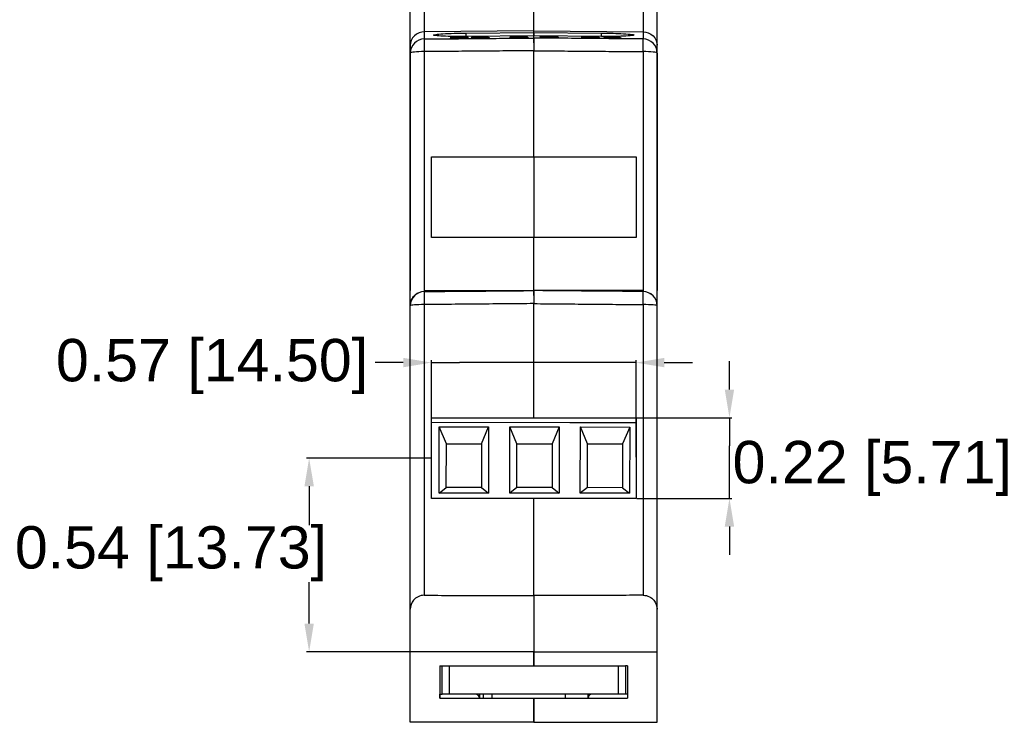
# Model space of a CAD drawing. Header units: millimetres. Extents: x 37 to 294, y 62 to 203.
# Tile 1 of 16: x 37 to 107, y 97 to 147. Entities that reach past the tile are written whole.
import ezdxf

# ---------------------------------------------------------------- set-up
doc = ezdxf.new("R2010")
doc.units = ezdxf.units.MM
doc.header["$MEASUREMENT"] = 0
doc.layers.get('0').update_dxf_attribs({"linetype": 'CONTINUOUS'})
doc.layers.get('Defpoints').update_dxf_attribs({"linetype": 'CONTINUOUS'})
doc.layers.add('View', color=7, linetype='CONTINUOUS')
doc.styles.get("Standard").update_dxf_attribs({"font": 'arial.ttf'})
doc.dimstyles.get("Standard").update_dxf_attribs({"dimscale": 0, "dimtxt": 2.5, "dimasz": 2.5, "dimexe": 1.25, "dimexo": 0.625, "dimtad": 1, "dimdsep": 46, "dimtxsty": 'STANDARD', "dimcen": 2.5, "dimadec": 0, "dimazin": 0, "dimtfac": 1, "dimtmove": 0, "dimatfit": 3, "dimfxl": 1, "dimarcsym": 0})

# ---------------------------------------------------------------- blocks, each defined once
blk = doc.blocks.new('*D13')
at = {"color": 0, "linetype": 'ByBlock', "lineweight": -2}
for p, q in [((66.028, 116.09), (57.239, 116.09)), ((57.419, 114.09), (57.419, 111.323)), ((57.419, 104.362), (57.419, 107.3)), ((64.53, 102.362), (57.239, 102.362))]:
    blk.add_line(p, q, dxfattribs=at)
at = {"color": 0}
for points in [[(57.753, 114.09), (57.086, 114.09), (57.419, 116.09)], [(57.086, 104.362), (57.753, 104.362), (57.419, 102.362)]]:
    blk.add_solid(points, dxfattribs=at)
at = {"layer": 'Defpoints', "color": 0}
for p in [(66.091, 116.09), (57.419, 102.362), (64.593, 102.362)]:
    blk.add_point(p, dxfattribs=at)
at = {"color": 0, "linetype": 'ByBlock', "insert": (47.62, 109.311), "char_height": 3, "attachment_point": 5}
blk.add_mtext('\\A1;0.54 [13.73]', dxfattribs=at)
blk = doc.blocks.new('*D14')
at = {"color": 0, "linetype": 'ByBlock', "lineweight": -2}
for p, q in [((66.091, 116.152), (66.091, 123.038)), ((80.595, 116.152), (80.595, 123.038)), ((64.091, 122.858), (62.091, 122.858)), ((66.091, 122.858), (68.091, 122.858)), ((78.595, 122.858), (68.091, 122.858)), ((80.595, 122.858), (78.595, 122.858)), ((82.595, 122.858), (84.595, 122.858))]:
    blk.add_line(p, q, dxfattribs=at)
at = {"color": 0, "linetype": 'ByBlock'}
for points in [[(64.091, 123.191), (64.091, 122.525), (66.091, 122.858)], [(82.595, 123.191), (82.595, 122.525), (80.595, 122.858)]]:
    blk.add_solid(points, dxfattribs=at)
at = {"layer": 'Defpoints', "color": 0, "linetype": 'ByBlock'}
for p in [(66.091, 122.858), (66.091, 116.09), (80.595, 116.09)]:
    blk.add_point(p, dxfattribs=at)
at = {"color": 0, "linetype": 'ByBlock', "insert": (50.532, 122.579), "char_height": 3, "attachment_point": 5}
blk.add_mtext('\\A1;0.57 [14.50]', dxfattribs=at)
blk = doc.blocks.new('*D15')
at = {"color": 0, "linetype": 'ByBlock', "lineweight": -2}
for p, q in [((87.221, 120.947), (87.221, 122.947)), ((80.657, 118.947), (87.401, 118.947)), ((87.221, 118.947), (87.221, 116.947)), ((87.221, 115.232), (87.221, 116.947)), ((87.221, 113.232), (87.221, 115.232)), ((80.657, 113.232), (87.401, 113.232)), ((87.221, 111.232), (87.221, 109.232))]:
    blk.add_line(p, q, dxfattribs=at)
at = {"color": 0, "linetype": 'ByBlock'}
for points in [[(86.888, 120.947), (87.554, 120.947), (87.221, 118.947)], [(86.888, 111.232), (87.554, 111.232), (87.221, 113.232)]]:
    blk.add_solid(points, dxfattribs=at)
at = {"layer": 'Defpoints', "color": 0, "linetype": 'ByBlock'}
for p in [(80.595, 118.947), (87.221, 118.947), (80.595, 113.232)]:
    blk.add_point(p, dxfattribs=at)
at = {"color": 0, "linetype": 'ByBlock', "insert": (97.346, 115.352), "char_height": 3, "attachment_point": 5}
blk.add_mtext('\\A1;0.22 [5.71]', dxfattribs=at)

msp = doc.modelspace()

# ---------------------------------------------------------------- linework, layer by layer
at = {"layer": 'View'}
for p, q in [((64.593, 145.348), (64.593, 157.361)), ((65.584, 157.361), (65.584, 146.297)), ((81.102, 157.361), (81.102, 146.297)), ((82.093, 145.348), (82.093, 157.361)), ((73.343, 146.361), (73.343, 147.961)), ((73.343, 146.361), (73.343, 147.961)), ((73.343, 146.361), (65.584, 146.297)), ((65.584, 146.297), (65.584, 145.796)), ((68.086, 145.931), (68.086, 145.943)), ((68.445, 145.889), (68.445, 145.917)), ((68.543, 146.215), (73.343, 146.257)), ((68.543, 145.973), (68.543, 146.215)), ((73.343, 146.015), (68.543, 145.973)), ((68.934, 145.895), (69.139, 145.951)), ((69.139, 145.951), (70.087, 145.959)), ((69.139, 145.896), (69.139, 145.951)), ((69.348, 145.939), (69.247, 145.911)), ((70.088, 145.946), (69.348, 145.939)), ((69.603, 145.909), (69.603, 145.921)), ((70.087, 145.959), (70.088, 145.946)), ((70.088, 145.946), (70.087, 145.959)), ((71.913, 145.945), (71.657, 145.945)), ((72.297, 145.968), (72.297, 145.98)), ((72.657, 145.925), (72.656, 145.954)), ((73.343, 146.361), (81.102, 146.297)), ((73.343, 146.257), (73.343, 146.361)), ((73.343, 146.257), (73.343, 146.361)), ((73.343, 146.257), (78.143, 146.215)), ((73.343, 146.015), (73.343, 146.257)), ((73.343, 146.257), (73.343, 146.015)), ((78.143, 145.973), (73.343, 146.015)), ((73.343, 145.861), (73.343, 146.015)), ((73.343, 145.861), (73.343, 146.015)), ((73.988, 145.888), (73.989, 145.971)), ((74.027, 145.913), (74.027, 145.933)), ((74.501, 145.967), (74.501, 145.979)), ((74.513, 145.93), (74.513, 145.942)), ((75.078, 145.947), (74.822, 145.948)), ((76.995, 145.926), (76.739, 145.93)), ((77.38, 145.941), (77.38, 145.954)), ((77.738, 145.893), (77.739, 145.921)), ((78.143, 145.973), (78.143, 146.215)), ((78.591, 145.897), (78.591, 145.916)), ((78.896, 145.928), (78.896, 145.94)), ((81.102, 146.297), (81.102, 145.796)), ((64.593, 144.798), (64.593, 145.348)), ((64.593, 145.348), (64.593, 144.798)), ((68.728, 145.844), (67.42, 145.832)), ((67.702, 145.909), (67.445, 145.908)), ((67.447, 145.833), (67.447, 145.842)), ((67.749, 145.849), (68.728, 145.857)), ((67.749, 145.835), (67.749, 145.849)), ((67.908, 145.859), (67.908, 145.876)), ((68.728, 145.857), (68.728, 145.844)), ((68.728, 145.844), (68.728, 145.857)), ((68.909, 145.874), (69.165, 145.877)), ((69.191, 145.896), (68.934, 145.895)), ((69.165, 145.852), (69.165, 145.877)), ((69.247, 145.9), (69.247, 145.911)), ((69.532, 145.85), (69.532, 145.862)), ((69.934, 145.86), (69.934, 145.889)), ((72.939, 145.881), (71.632, 145.869)), ((71.658, 145.869), (71.658, 145.879)), ((71.961, 145.885), (72.939, 145.894)), ((71.961, 145.872), (71.961, 145.885)), ((72.119, 145.896), (72.119, 145.913)), ((72.939, 145.894), (72.939, 145.881)), ((72.939, 145.881), (72.939, 145.894)), ((73.343, 145.512), (73.343, 145.861)), ((73.343, 145.861), (73.343, 145.512)), ((74.026, 145.885), (74.027, 145.913)), ((74.451, 145.873), (74.451, 145.885)), ((74.847, 145.876), (74.847, 145.905)), ((78.02, 145.843), (76.712, 145.855)), ((76.739, 145.854), (76.739, 145.864)), ((77.042, 145.865), (78.02, 145.857)), ((77.042, 145.852), (77.042, 145.865)), ((77.201, 145.873), (77.201, 145.89)), ((78.02, 145.857), (78.02, 145.843)), ((78.02, 145.843), (78.02, 145.857)), ((78.514, 145.843), (78.514, 145.87)), ((78.637, 145.884), (78.638, 145.895)), ((78.9, 145.834), (78.9, 145.846)), ((78.901, 145.887), (78.901, 145.899)), ((79.166, 145.879), (79.166, 145.891)), ((79.206, 145.891), (79.207, 145.91)), ((79.283, 145.837), (79.283, 145.863)), ((82.093, 144.798), (82.093, 145.348)), ((82.093, 144.798), (82.093, 144.798)), ((65.584, 127.961), (73.343, 127.961)), ((68.191, 127.917), (68.356, 127.918)), ((68.675, 127.921), (68.932, 127.923)), ((72.415, 127.953), (72.58, 127.955)), ((73.343, 127.612), (73.343, 127.961)), ((73.343, 127.961), (73.343, 127.612)), ((81.102, 127.961), (73.343, 127.961)), ((75.899, 118.594), (66.091, 118.603)), ((75.899, 118.594), (66.091, 118.603)), ((75.899, 118.594), (66.091, 118.603)), ((75.899, 118.594), (66.091, 118.603)), ((75.899, 118.594), (66.091, 118.603)), ((66.644, 113.603), (66.648, 118.303)), ((66.644, 113.603), (66.648, 118.303)), ((66.644, 113.603), (66.648, 118.303)), ((66.644, 113.603), (66.648, 118.303)), ((66.644, 113.603), (66.648, 118.303)), ((66.648, 118.303), (70.148, 118.299)), ((67.147, 117.102), (66.648, 118.303)), ((66.648, 118.303), (70.148, 118.299)), ((67.147, 117.102), (66.648, 118.303)), ((66.648, 118.303), (70.148, 118.299)), ((67.147, 117.102), (66.648, 118.303)), ((66.648, 118.303), (70.148, 118.299)), ((67.147, 117.102), (66.648, 118.303)), ((66.648, 118.303), (70.148, 118.299)), ((67.147, 117.102), (66.648, 118.303)), ((69.647, 117.1), (70.148, 118.299)), ((69.647, 117.1), (70.148, 118.299)), ((69.647, 117.1), (70.148, 118.299)), ((69.647, 117.1), (70.148, 118.299)), ((69.647, 117.1), (70.148, 118.299)), ((70.148, 118.299), (70.144, 113.599)), ((70.148, 118.299), (70.144, 113.599)), ((70.148, 118.299), (70.144, 113.599)), ((70.148, 118.299), (70.144, 113.599)), ((70.148, 118.299), (70.144, 113.599)), ((71.644, 113.598), (71.648, 118.298)), ((71.644, 113.598), (71.648, 118.298)), ((71.644, 113.598), (71.648, 118.298)), ((71.644, 113.598), (71.648, 118.298)), ((71.644, 113.598), (71.648, 118.298)), ((71.648, 118.298), (75.148, 118.295)), ((72.147, 117.098), (71.648, 118.298)), ((71.648, 118.298), (75.148, 118.295)), ((71.648, 118.298), (75.148, 118.295)), ((72.147, 117.098), (71.648, 118.298)), ((72.147, 117.098), (71.648, 118.298)), ((71.648, 118.298), (75.148, 118.295)), ((71.648, 118.298), (75.148, 118.295)), ((72.147, 117.098), (71.648, 118.298)), ((72.147, 117.098), (71.648, 118.298)), ((75.148, 118.295), (74.647, 117.096)), ((75.148, 118.295), (74.647, 117.096)), ((75.148, 118.295), (74.647, 117.096)), ((75.148, 118.295), (74.647, 117.096)), ((75.148, 118.295), (74.647, 117.096)), ((75.148, 118.295), (75.144, 113.595)), ((75.148, 118.295), (75.144, 113.595)), ((75.148, 118.295), (75.144, 113.595)), ((75.148, 118.295), (75.144, 113.595)), ((75.148, 118.295), (75.144, 113.595)), ((80.595, 118.59), (75.899, 118.594)), ((80.595, 118.59), (75.899, 118.594)), ((80.595, 118.59), (75.899, 118.594)), ((80.595, 118.59), (75.899, 118.594)), ((80.595, 118.59), (75.899, 118.594)), ((76.644, 113.594), (76.648, 118.294)), ((76.644, 113.594), (76.648, 118.294)), ((76.644, 113.594), (76.648, 118.294)), ((76.644, 113.594), (76.648, 118.294)), ((76.644, 113.594), (76.648, 118.294)), ((76.648, 118.294), (80.148, 118.291)), ((77.147, 117.093), (76.648, 118.294)), ((76.648, 118.294), (80.148, 118.291)), ((77.147, 117.093), (76.648, 118.294)), ((76.648, 118.294), (80.148, 118.291)), ((77.147, 117.093), (76.648, 118.294)), ((76.648, 118.294), (80.148, 118.291)), ((77.147, 117.093), (76.648, 118.294)), ((76.648, 118.294), (80.148, 118.291)), ((77.147, 117.093), (76.648, 118.294)), ((80.148, 118.291), (79.647, 117.091)), ((80.148, 118.291), (79.647, 117.091)), ((80.148, 118.291), (79.647, 117.091)), ((80.148, 118.291), (79.647, 117.091)), ((80.148, 118.291), (79.647, 117.091)), ((80.148, 118.291), (80.144, 113.591)), ((80.148, 118.291), (80.144, 113.591)), ((80.148, 118.291), (80.144, 113.591)), ((80.148, 118.291), (80.144, 113.591)), ((80.148, 118.291), (80.144, 113.591)), ((67.145, 114.002), (67.147, 117.102)), ((67.145, 114.002), (67.147, 117.102)), ((67.145, 114.002), (67.147, 117.102)), ((67.145, 114.002), (67.147, 117.102)), ((67.145, 114.002), (67.147, 117.102)), ((67.147, 117.102), (69.647, 117.1)), ((67.147, 117.102), (69.647, 117.1)), ((67.147, 117.102), (69.647, 117.1)), ((67.147, 117.102), (69.647, 117.1)), ((67.147, 117.102), (69.647, 117.1)), ((69.647, 117.1), (69.645, 114)), ((69.647, 117.1), (69.645, 114)), ((69.647, 117.1), (69.645, 114)), ((69.647, 117.1), (69.645, 114)), ((69.647, 117.1), (69.645, 114)), ((72.145, 113.998), (72.147, 117.098)), ((72.145, 113.998), (72.147, 117.098)), ((72.145, 113.998), (72.147, 117.098)), ((72.145, 113.998), (72.147, 117.098)), ((72.145, 113.998), (72.147, 117.098)), ((72.147, 117.098), (74.647, 117.096)), ((72.147, 117.098), (74.647, 117.096)), ((72.147, 117.098), (74.647, 117.096)), ((72.147, 117.098), (74.647, 117.096)), ((72.147, 117.098), (74.647, 117.096)), ((74.647, 117.096), (74.645, 113.996)), ((74.647, 117.096), (74.645, 113.996)), ((74.647, 117.096), (74.645, 113.996)), ((74.647, 117.096), (74.645, 113.996)), ((74.647, 117.096), (74.645, 113.996)), ((77.145, 113.993), (77.147, 117.093)), ((77.145, 113.993), (77.147, 117.093)), ((77.145, 113.993), (77.147, 117.093)), ((77.145, 113.993), (77.147, 117.093)), ((77.145, 113.993), (77.147, 117.093)), ((77.147, 117.093), (79.647, 117.091)), ((77.147, 117.093), (79.647, 117.091)), ((77.147, 117.093), (79.647, 117.091)), ((77.147, 117.093), (79.647, 117.091)), ((77.147, 117.093), (79.647, 117.091)), ((79.647, 117.091), (79.645, 113.991)), ((79.647, 117.091), (79.645, 113.991)), ((79.647, 117.091), (79.645, 113.991)), ((79.647, 117.091), (79.645, 113.991)), ((79.647, 117.091), (79.645, 113.991)), ((66.644, 113.603), (67.145, 114.002)), ((66.644, 113.603), (67.145, 114.002)), ((66.644, 113.603), (67.145, 114.002)), ((66.644, 113.603), (67.145, 114.002)), ((66.644, 113.603), (67.145, 114.002)), ((69.645, 114), (67.145, 114.002)), ((69.645, 114), (67.145, 114.002)), ((69.645, 114), (67.145, 114.002)), ((69.645, 114), (67.145, 114.002)), ((69.645, 114), (67.145, 114.002)), ((69.645, 114), (70.144, 113.599)), ((69.645, 114), (70.144, 113.599)), ((69.645, 114), (70.144, 113.599)), ((69.645, 114), (70.144, 113.599)), ((69.645, 114), (70.144, 113.599)), ((72.145, 113.998), (71.644, 113.598)), ((72.145, 113.998), (71.644, 113.598)), ((72.145, 113.998), (71.644, 113.598)), ((72.145, 113.998), (71.644, 113.598)), ((72.145, 113.998), (71.644, 113.598)), ((74.645, 113.996), (72.145, 113.998)), ((74.645, 113.996), (72.145, 113.998)), ((74.645, 113.996), (72.145, 113.998)), ((74.645, 113.996), (72.145, 113.998)), ((74.645, 113.996), (72.145, 113.998)), ((74.645, 113.996), (75.144, 113.595)), ((74.645, 113.996), (75.144, 113.595)), ((74.645, 113.996), (75.144, 113.595)), ((74.645, 113.996), (75.144, 113.595)), ((74.645, 113.996), (75.144, 113.595)), ((77.145, 113.993), (76.644, 113.594)), ((77.145, 113.993), (76.644, 113.594)), ((77.145, 113.993), (76.644, 113.594)), ((77.145, 113.993), (76.644, 113.594)), ((77.145, 113.993), (76.644, 113.594)), ((79.645, 113.991), (77.145, 113.993)), ((79.645, 113.991), (77.145, 113.993)), ((79.645, 113.991), (77.145, 113.993)), ((79.645, 113.991), (77.145, 113.993)), ((79.645, 113.991), (77.145, 113.993)), ((79.645, 113.991), (80.144, 113.591)), ((79.645, 113.991), (80.144, 113.591)), ((79.645, 113.991), (80.144, 113.591)), ((79.645, 113.991), (80.144, 113.591)), ((79.645, 113.991), (80.144, 113.591)), ((70.144, 113.599), (66.644, 113.603)), ((70.144, 113.599), (66.644, 113.603)), ((70.144, 113.599), (66.644, 113.603)), ((70.144, 113.599), (66.644, 113.603)), ((70.144, 113.599), (66.644, 113.603)), ((75.144, 113.595), (71.644, 113.598)), ((75.144, 113.595), (71.644, 113.598)), ((75.144, 113.595), (71.644, 113.598)), ((75.144, 113.595), (71.644, 113.598)), ((75.144, 113.595), (71.644, 113.598)), ((80.144, 113.591), (76.644, 113.594)), ((80.144, 113.591), (76.644, 113.594)), ((80.144, 113.591), (76.644, 113.594)), ((80.144, 113.591), (76.644, 113.594)), ((80.144, 113.591), (76.644, 113.594)), ((73.343, 106.338), (73.343, 102.362)), ((73.343, 106.338), (73.343, 102.362)), ((82.093, 104.162), (82.093, 106.362)), ((64.593, 102.362), (64.593, 105.388)), ((82.093, 102.362), (82.093, 105.388)), ((73.343, 102.362), (64.593, 102.362)), ((64.593, 97.362), (64.593, 102.362)), ((73.343, 102.362), (82.093, 102.362)), ((73.343, 101.362), (73.343, 102.362)), ((73.343, 102.362), (73.343, 101.362)), ((82.093, 97.362), (82.093, 102.362)), ((66.693, 101.362), (66.693, 99.062)), ((66.693, 101.362), (66.843, 101.362)), ((66.843, 99.362), (66.843, 101.362)), ((67.343, 101.362), (79.343, 101.362)), ((67.343, 101.362), (67.343, 99.362)), ((79.343, 99.362), (79.343, 101.362)), ((79.993, 101.362), (79.843, 101.362)), ((79.843, 101.362), (79.843, 99.362)), ((79.993, 101.362), (79.993, 99.062)), ((66.693, 99.062), (66.693, 99.362)), ((66.693, 99.362), (66.843, 99.362)), ((79.343, 99.362), (67.343, 99.362)), ((69.501, 99.362), (69.501, 99.062)), ((69.767, 99.362), (69.767, 99.062)), ((70.367, 99.362), (70.367, 99.062)), ((75.573, 99.362), (75.573, 99.062)), ((77.185, 99.362), (77.185, 99.062)), ((79.993, 99.362), (79.843, 99.362)), ((79.993, 99.362), (79.993, 99.062)), ((66.693, 99.062), (73.343, 99.062)), ((73.343, 99.062), (73.343, 97.362)), ((73.343, 99.062), (79.993, 99.062)), ((73.343, 97.362), (73.343, 99.062)), ((73.343, 97.362), (64.593, 97.362)), ((73.343, 97.362), (82.093, 97.362))]:
    msp.add_line(p, q, dxfattribs=at)
for centre, radius, start, end in [((65.593, 126.894), 1, 90.5, 180), ((65.593, 126.894), 1, 90.5, 180), ((81.093, 126.894), 1, 0, 89.5), ((81.093, 126.894), 1, 0, 89.5), ((69.193, 99.062), 0.3, 0, 90), ((77.485, 99.062), 0.3, 90, 180), ((77.493, 99.062), 0.3, 90, 180)]:
    msp.add_arc(centre, radius, start, end, dxfattribs=at)
for centre, major_axis, ratio, start_param, end_param in [((65.593, 144.798), (-1, 0), 0.99863, 4.72112, 6.28319), ((65.593, 144.798), (-0.008, 1), 0.007935, 0.052355, 1.470775), ((81.093, 144.798), (1, 0), 0.99863, 6.283181, 7.845251), ((81.093, 144.798), (0.008, 1), 0.007935, 4.81241, 6.23083), ((65.593, 144.798), (-1, 0), 0.099792, 4.72112, 6.283185), ((81.093, 144.798), (1, 0), 0.099792, 0, 1.562065), ((65.593, 126.894), (0.009, -1), 0.008095, 3.14159, 4.63725), ((81.093, 126.894), (-0.009, -1), 0.008095, 1.645935, 3.141595), ((65.593, 126.894), (1, 0), 0.074997, 1.579525, 3.141595), ((81.093, 126.894), (-1, 0), 0.074997, 3.14159, 4.70366)]:
    msp.add_ellipse(centre, major_axis=major_axis, ratio=ratio, start_param=start_param, end_param=end_param, dxfattribs=at)
for points, degree, knots in [([(65.584, 146.297), (65.351, 146.298), (65.076, 146.205), (64.883, 146.016), (64.686, 145.831), (64.59, 145.57), (64.593, 145.348)], 3, [3.15032, 3.15032, 3.15032, 3.15032, 3.93135, 3.93135, 3.93135, 4.71239, 4.71239, 4.71239, 4.71239]), ([(66.232, 146.074), (66.229, 146.088), (66.283, 146.104), (66.394, 146.12), (66.508, 146.136), (66.68, 146.151), (66.909, 146.166), (67.36, 146.194), (68.001, 146.211), (68.543, 146.215)], 3, [4.54716, 4.54716, 4.54716, 4.54716, 4.93986, 4.93986, 4.93986, 5.33256, 5.33256, 5.33256, 6.11796, 6.11796, 6.11796, 6.11796]), ([(68.543, 145.973), (68.001, 145.968), (67.36, 145.974), (66.909, 145.994), (66.68, 146.004), (66.508, 146.017), (66.394, 146.031), (66.283, 146.045), (66.229, 146.059), (66.232, 146.074)], 3, [2.97637, 2.97637, 2.97637, 2.97637, 3.76176, 3.76176, 3.76176, 4.15446, 4.15446, 4.15446, 4.54716, 4.54716, 4.54716, 4.54716]), ([(67.445, 145.908), (67.458, 145.916), (67.515, 145.925), (67.637, 145.931), (67.76, 145.938), (67.927, 145.942), (68.086, 145.943)], 3, [0, 0, 0, 0, 0.495777, 0.495777, 0.495777, 1, 1, 1, 1]), ([(68.08, 145.931), (67.982, 145.93), (67.879, 145.928), (67.806, 145.923), (67.732, 145.919), (67.701, 145.914), (67.702, 145.909)], 3, [0, 0, 0, 0, 0.504704, 0.504704, 0.504704, 1, 1, 1, 1]), ([(67.908, 145.876), (68.018, 145.882), (68.124, 145.887), (68.225, 145.894), (68.335, 145.9), (68.444, 145.908), (68.445, 145.917)], 3, [0, 0, 0, 0, 0.474273, 0.474273, 0.474273, 1, 1, 1, 1]), ([(68.445, 145.917), (68.447, 145.922), (68.409, 145.926), (68.344, 145.928), (68.274, 145.931), (68.175, 145.932), (68.08, 145.931)], 3, [0, 0, 0, 0, 0.474989, 0.474989, 0.474989, 1, 1, 1, 1]), ([(68.086, 145.943), (68.247, 145.944), (68.417, 145.944), (68.535, 145.939), (68.644, 145.934), (68.704, 145.927), (68.701, 145.919)], 3, [0, 0, 0, 0, 0.526587, 0.526587, 0.526587, 1, 1, 1, 1]), ([(68.701, 145.919), (68.703, 145.91), (68.62, 145.901), (68.507, 145.893), (68.399, 145.885), (68.273, 145.878), (68.147, 145.872)], 3, [0, 0, 0, 0, 0.51396, 0.51396, 0.51396, 1, 1, 1, 1]), ([(69.603, 145.921), (69.76, 145.923), (69.915, 145.921), (70.02, 145.915), (70.139, 145.91), (70.192, 145.901), (70.191, 145.892)], 3, [0, 0, 0, 0, 0.479364, 0.479364, 0.479364, 1, 1, 1, 1]), ([(71.657, 145.945), (71.67, 145.953), (71.727, 145.962), (71.849, 145.968), (71.971, 145.975), (72.138, 145.978), (72.297, 145.98)], 3, [0, 0, 0, 0, 0.495777, 0.495777, 0.495777, 1, 1, 1, 1]), ([(72.292, 145.968), (72.193, 145.967), (72.09, 145.964), (72.017, 145.96), (71.943, 145.956), (71.912, 145.951), (71.913, 145.945)], 3, [0, 0, 0, 0, 0.504704, 0.504704, 0.504704, 1, 1, 1, 1]), ([(72.119, 145.913), (72.23, 145.918), (72.336, 145.924), (72.437, 145.93), (72.546, 145.937), (72.655, 145.945), (72.656, 145.954)], 3, [0, 0, 0, 0, 0.474273, 0.474273, 0.474273, 1, 1, 1, 1]), ([(72.656, 145.954), (72.658, 145.958), (72.62, 145.963), (72.555, 145.965), (72.485, 145.968), (72.387, 145.968), (72.292, 145.968)], 3, [0, 0, 0, 0, 0.474989, 0.474989, 0.474989, 1, 1, 1, 1]), ([(72.297, 145.98), (72.459, 145.981), (72.629, 145.98), (72.747, 145.975), (72.855, 145.971), (72.916, 145.964), (72.913, 145.956)], 3, [0, 0, 0, 0, 0.526587, 0.526587, 0.526587, 1, 1, 1, 1]), ([(72.913, 145.956), (72.915, 145.947), (72.831, 145.937), (72.718, 145.929), (72.611, 145.922), (72.484, 145.915), (72.358, 145.908)], 3, [0, 0, 0, 0, 0.51396, 0.51396, 0.51396, 1, 1, 1, 1]), ([(74.471, 145.873), (74.255, 145.875), (74.038, 145.882), (73.92, 145.893), (73.793, 145.904), (73.773, 145.917), (73.77, 145.929)], 3, [0, 0, 0, 0, 0.479276, 0.479276, 0.479276, 1, 1, 1, 1]), ([(74.442, 145.931), (74.334, 145.932), (74.225, 145.931), (74.147, 145.928), (74.065, 145.924), (74.025, 145.919), (74.027, 145.913)], 3, [0, 0, 0, 0, 0.493483, 0.493483, 0.493483, 1, 1, 1, 1]), ([(74.266, 145.966), (74.167, 145.962), (74.101, 145.957), (74.067, 145.951), (74.036, 145.945), (74.028, 145.939), (74.027, 145.933)], 3, [0, 0, 0, 0, 0.50648, 0.50648, 0.50648, 1, 1, 1, 1]), ([(74.027, 145.933), (74.109, 145.939), (74.244, 145.941), (74.371, 145.944), (74.513, 145.942)], 2, [0, 0, 0, 0.51546, 0.51546, 1, 1, 1]), ([(74.847, 145.905), (74.848, 145.911), (74.818, 145.917), (74.738, 145.922), (74.663, 145.927), (74.55, 145.93), (74.442, 145.931)], 3, [0, 0, 0, 0, 0.509429, 0.509429, 0.509429, 1, 1, 1, 1]), ([(74.501, 145.979), (74.642, 145.978), (74.788, 145.974), (74.895, 145.968), (75.002, 145.962), (75.063, 145.955), (75.078, 145.947)], 3, [0, 0, 0, 0, 0.498497, 0.498497, 0.498497, 1, 1, 1, 1]), ([(74.513, 145.942), (74.67, 145.941), (74.825, 145.936), (74.931, 145.929), (75.052, 145.922), (75.105, 145.912), (75.103, 145.903)], 3, [0, 0, 0, 0, 0.478393, 0.478393, 0.478393, 1, 1, 1, 1]), ([(76.739, 145.93), (76.752, 145.938), (76.809, 145.946), (76.931, 145.95), (77.054, 145.954), (77.221, 145.955), (77.38, 145.954)], 3, [0, 0, 0, 0, 0.495777, 0.495777, 0.495777, 1, 1, 1, 1]), ([(77.374, 145.942), (77.276, 145.942), (77.173, 145.942), (77.099, 145.939), (77.026, 145.936), (76.995, 145.931), (76.995, 145.926)], 3, [0, 0, 0, 0, 0.504704, 0.504704, 0.504704, 1, 1, 1, 1]), ([(77.201, 145.89), (77.311, 145.893), (77.417, 145.898), (77.518, 145.902), (77.628, 145.907), (77.737, 145.913), (77.739, 145.921)], 3, [0, 0, 0, 0, 0.474273, 0.474273, 0.474273, 1, 1, 1, 1]), ([(77.739, 145.921), (77.74, 145.926), (77.702, 145.931), (77.638, 145.934), (77.568, 145.938), (77.469, 145.941), (77.374, 145.942)], 3, [0, 0, 0, 0, 0.474989, 0.474989, 0.474989, 1, 1, 1, 1]), ([(77.38, 145.954), (77.541, 145.952), (77.711, 145.948), (77.829, 145.941), (77.937, 145.935), (77.998, 145.927), (77.995, 145.919)], 3, [0, 0, 0, 0, 0.526587, 0.526587, 0.526587, 1, 1, 1, 1]), ([(77.995, 145.919), (77.997, 145.91), (77.913, 145.902), (77.8, 145.896), (77.692, 145.89), (77.566, 145.886), (77.44, 145.881)], 3, [0, 0, 0, 0, 0.51396, 0.51396, 0.51396, 1, 1, 1, 1]), ([(78.143, 146.215), (78.336, 146.214), (78.552, 146.21), (78.79, 146.205), (79.026, 146.199), (79.283, 146.191), (79.53, 146.179), (79.776, 146.167), (80.012, 146.152), (80.182, 146.133), (80.354, 146.115), (80.455, 146.094), (80.454, 146.074)], 3, [0.165227, 0.165227, 0.165227, 0.165227, 0.557926, 0.557926, 0.557926, 0.950625, 0.950625, 0.950625, 1.34332, 1.34332, 1.34332, 1.73602, 1.73602, 1.73602, 1.73602]), ([(80.454, 146.074), (80.455, 146.054), (80.354, 146.035), (80.182, 146.019), (80.012, 146.004), (79.776, 145.993), (79.53, 145.985), (79.283, 145.978), (79.026, 145.974), (78.79, 145.972), (78.552, 145.971), (78.336, 145.971), (78.143, 145.973)], 3, [1.73602, 1.73602, 1.73602, 1.73602, 2.12872, 2.12872, 2.12872, 2.52142, 2.52142, 2.52142, 2.91412, 2.91412, 2.91412, 3.30682, 3.30682, 3.30682, 3.30682]), ([(78.335, 145.919), (78.333, 145.926), (78.389, 145.932), (78.488, 145.936), (78.596, 145.941), (78.749, 145.942), (78.896, 145.94)], 3, [0, 0, 0, 0, 0.475088, 0.475088, 0.475088, 1, 1, 1, 1]), ([(78.638, 145.895), (78.55, 145.898), (78.465, 145.901), (78.409, 145.905), (78.358, 145.91), (78.334, 145.914), (78.335, 145.919)], 3, [0, 0, 0, 0, 0.521669, 0.521669, 0.521669, 1, 1, 1, 1]), ([(78.899, 145.928), (78.827, 145.929), (78.751, 145.929), (78.694, 145.927), (78.629, 145.925), (78.59, 145.921), (78.591, 145.916)], 3, [0, 0, 0, 0, 0.47282, 0.47282, 0.47282, 1, 1, 1, 1]), ([(78.591, 145.916), (78.59, 145.912), (78.616, 145.908), (78.671, 145.905), (78.731, 145.901), (78.818, 145.899), (78.901, 145.899)], 3, [0, 0, 0, 0, 0.477104, 0.477104, 0.477104, 1, 1, 1, 1]), ([(78.896, 145.94), (79.045, 145.939), (79.199, 145.935), (79.307, 145.929), (79.407, 145.923), (79.466, 145.916), (79.463, 145.909)], 3, [0, 0, 0, 0, 0.525016, 0.525016, 0.525016, 1, 1, 1, 1]), ([(79.207, 145.91), (79.207, 145.915), (79.18, 145.918), (79.125, 145.922), (79.067, 145.926), (78.981, 145.928), (78.899, 145.928)], 3, [0, 0, 0, 0, 0.477289, 0.477289, 0.477289, 1, 1, 1, 1]), ([(81.102, 146.297), (81.335, 146.298), (81.61, 146.205), (81.803, 146.016), (82, 145.831), (82.096, 145.57), (82.093, 145.348)], 3, [3.15032, 3.15032, 3.15032, 3.15032, 3.93135, 3.93135, 3.93135, 4.71239, 4.71239, 4.71239, 4.71239]), ([(68.147, 145.872), (68.04, 145.866), (67.933, 145.86), (67.828, 145.855), (67.749, 145.849)], 2, [0, 0, 0, 0.511484, 0.511484, 1, 1, 1]), ([(69.53, 145.849), (69.374, 145.848), (69.214, 145.849), (69.099, 145.854), (68.984, 145.859), (68.921, 145.865), (68.909, 145.874)], 3, [0, 0, 0, 0, 0.503769, 0.503769, 0.503769, 1, 1, 1, 1]), ([(69.165, 145.877), (69.18, 145.872), (69.213, 145.867), (69.285, 145.864), (69.35, 145.861), (69.443, 145.861), (69.532, 145.862)], 3, [0, 0, 0, 0, 0.526756, 0.526756, 0.526756, 1, 1, 1, 1]), ([(69.532, 145.862), (69.642, 145.862), (69.757, 145.866), (69.827, 145.871), (69.906, 145.876), (69.935, 145.883), (69.934, 145.889)], 3, [0, 0, 0, 0, 0.478715, 0.478715, 0.478715, 1, 1, 1, 1]), ([(69.934, 145.889), (69.935, 145.895), (69.909, 145.901), (69.833, 145.905), (69.759, 145.909), (69.642, 145.91), (69.533, 145.909)], 3, [0, 0, 0, 0, 0.505503, 0.505503, 0.505503, 1, 1, 1, 1]), ([(72.358, 145.908), (72.251, 145.903), (72.144, 145.897), (72.04, 145.892), (71.961, 145.885)], 2, [0, 0, 0, 0.511484, 0.511484, 1, 1, 1]), ([(73.343, 145.861), (73.343, 145.849), (73.343, 145.75), (73.343, 145.586), (73.343, 145.422), (73.343, 145.2), (73.343, 144.962)], 3, [0, 0, 0, 0, 0.000705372, 0.000705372, 0.000705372, 0.00141074, 0.00141074, 0.00141074, 0.00141074]), ([(73.343, 145.861), (73.343, 145.849), (73.343, 145.75), (73.343, 145.586), (73.343, 145.422), (73.343, 145.2), (73.343, 144.962)], 3, [0, 0, 0, 0, 0.000705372, 0.000705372, 0.000705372, 0.00141074, 0.00141074, 0.00141074, 0.00141074]), ([(73.343, 145.512), (73.343, 145.512), (73.343, 145.455), (73.343, 145.356), (73.343, 145.256), (73.343, 145.114), (73.343, 144.962)], 3, [1.5708, 1.5708, 1.5708, 1.5708, 2.27887, 2.27887, 2.27887, 2.98695, 2.98695, 2.98695, 2.98695]), ([(74.027, 145.913), (74.028, 145.906), (74.068, 145.9), (74.148, 145.895), (74.223, 145.889), (74.338, 145.886), (74.451, 145.885)], 3, [0, 0, 0, 0, 0.513673, 0.513673, 0.513673, 1, 1, 1, 1]), ([(74.451, 145.885), (74.558, 145.884), (74.666, 145.885), (74.737, 145.889), (74.818, 145.893), (74.848, 145.899), (74.847, 145.905)], 3, [0, 0, 0, 0, 0.475258, 0.475258, 0.475258, 1, 1, 1, 1]), ([(75.103, 145.903), (75.104, 145.894), (75.043, 145.885), (74.924, 145.879), (74.81, 145.873), (74.64, 145.871), (74.471, 145.873)], 3, [0, 0, 0, 0, 0.514171, 0.514171, 0.514171, 1, 1, 1, 1]), ([(77.44, 145.881), (77.333, 145.877), (77.225, 145.874), (77.121, 145.87), (77.042, 145.865)], 2, [0, 0, 0, 0.511484, 0.511484, 1, 1, 1]), ([(78.898, 145.834), (78.729, 145.836), (78.554, 145.84), (78.434, 145.848), (78.316, 145.854), (78.255, 145.864), (78.258, 145.872)], 3, [0, 0, 0, 0, 0.512347, 0.512347, 0.512347, 1, 1, 1, 1]), ([(78.258, 145.872), (78.257, 145.878), (78.285, 145.884), (78.356, 145.888), (78.424, 145.893), (78.528, 145.895), (78.638, 145.895)], 3, [0, 0, 0, 0, 0.506051, 0.506051, 0.506051, 1, 1, 1, 1]), ([(78.893, 145.887), (78.791, 145.888), (78.685, 145.887), (78.615, 145.883), (78.546, 145.88), (78.512, 145.875), (78.514, 145.87)], 3, [0, 0, 0, 0, 0.508358, 0.508358, 0.508358, 1, 1, 1, 1]), ([(78.514, 145.87), (78.515, 145.865), (78.541, 145.859), (78.61, 145.855), (78.686, 145.85), (78.795, 145.847), (78.9, 145.846)], 3, [0, 0, 0, 0, 0.483351, 0.483351, 0.483351, 1, 1, 1, 1]), ([(79.283, 145.863), (79.285, 145.868), (79.25, 145.874), (79.178, 145.878), (79.106, 145.883), (78.997, 145.886), (78.893, 145.887)], 3, [0, 0, 0, 0, 0.492851, 0.492851, 0.492851, 1, 1, 1, 1]), ([(79.54, 145.86), (79.542, 145.852), (79.479, 145.844), (79.363, 145.839), (79.243, 145.834), (79.067, 145.833), (78.898, 145.834)], 3, [0, 0, 0, 0, 0.4849, 0.4849, 0.4849, 1, 1, 1, 1]), ([(78.9, 145.846), (79.003, 145.845), (79.11, 145.846), (79.181, 145.85), (79.251, 145.853), (79.285, 145.857), (79.283, 145.863)], 3, [0, 0, 0, 0, 0.509049, 0.509049, 0.509049, 1, 1, 1, 1]), ([(78.901, 145.899), (78.973, 145.898), (79.049, 145.898), (79.106, 145.9), (79.171, 145.902), (79.208, 145.906), (79.207, 145.91)], 3, [0, 0, 0, 0, 0.470519, 0.470519, 0.470519, 1, 1, 1, 1]), ([(79.463, 145.909), (79.464, 145.904), (79.44, 145.9), (79.389, 145.897), (79.335, 145.893), (79.252, 145.892), (79.166, 145.891)], 3, [0, 0, 0, 0, 0.477919, 0.477919, 0.477919, 1, 1, 1, 1]), ([(79.166, 145.891), (79.275, 145.888), (79.378, 145.884), (79.444, 145.878), (79.51, 145.872), (79.541, 145.867), (79.54, 145.86)], 3, [0, 0, 0, 0, 0.503802, 0.503802, 0.503802, 1, 1, 1, 1]), ([(64.593, 126.894), (64.593, 127.006), (64.612, 127.117), (64.65, 127.226), (64.726, 127.441), (64.881, 127.652), (65.141, 127.786)], 3, [-0.000006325, -0.000006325, -0.000006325, -0.000006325, 0.000468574, 0.000468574, 0.000468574, 0.00141837, 0.00141837, 0.00141837, 0.00141837]), ([(67.638, 127.912), (67.764, 127.913), (67.879, 127.914), (67.982, 127.915), (68.065, 127.915), (68.141, 127.916), (68.191, 127.917)], 3, [0, 0, 0, 0, 0.551215, 0.551215, 0.551215, 1, 1, 1, 1]), ([(71.862, 127.949), (71.989, 127.95), (72.103, 127.951), (72.206, 127.952), (72.289, 127.952), (72.365, 127.953), (72.415, 127.953)], 3, [0, 0, 0, 0, 0.551215, 0.551215, 0.551215, 1, 1, 1, 1]), ([(73.343, 127.961), (73.343, 127.963), (73.343, 127.865), (73.343, 127.695), (73.343, 127.526), (73.343, 127.287), (73.343, 127.037)], 3, [0, 0, 0, 0, 0.000743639, 0.000743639, 0.000743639, 0.00148728, 0.00148728, 0.00148728, 0.00148728]), ([(73.343, 127.961), (73.343, 127.963), (73.343, 127.865), (73.343, 127.695), (73.343, 127.526), (73.343, 127.287), (73.343, 127.037)], 3, [0, 0, 0, 0, 0.000743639, 0.000743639, 0.000743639, 0.00148728, 0.00148728, 0.00148728, 0.00148728]), ([(73.343, 127.612), (73.343, 127.611), (73.343, 127.552), (73.343, 127.447), (73.343, 127.342), (73.343, 127.193), (73.343, 127.037)], 3, [1.5708, 1.5708, 1.5708, 1.5708, 2.29824, 2.29824, 2.29824, 3.02569, 3.02569, 3.02569, 3.02569]), ([(65.584, 106.365), (65.425, 106.366), (65.272, 106.328), (65.143, 106.265), (65.014, 106.2), (64.909, 106.119), (64.828, 106.022), (64.666, 105.833), (64.594, 105.61), (64.593, 105.388)], 3, [0, 0, 0, 0, 0.00046916, 0.00046916, 0.00046916, 0.000938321, 0.000938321, 0.000938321, 0.00187664, 0.00187664, 0.00187664, 0.00187664]), ([(81.102, 106.365), (81.261, 106.366), (81.414, 106.328), (81.543, 106.265), (81.672, 106.2), (81.777, 106.119), (81.858, 106.022), (82.02, 105.833), (82.092, 105.61), (82.093, 105.388)], 3, [0, 0, 0, 0, 0.00046916, 0.00046916, 0.00046916, 0.000938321, 0.000938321, 0.000938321, 0.00187664, 0.00187664, 0.00187664, 0.00187664]), ([(66.843, 101.362), (66.843, 101.362), (66.897, 101.362), (66.989, 101.362), (67.083, 101.362), (67.212, 101.362), (67.343, 101.362)], 3, [4.71239, 4.71239, 4.71239, 4.71239, 5.49779, 5.49779, 5.49779, 6.28319, 6.28319, 6.28319, 6.28319]), ([(79.343, 101.362), (79.474, 101.362), (79.603, 101.362), (79.697, 101.362), (79.789, 101.362), (79.843, 101.362), (79.843, 101.362)], 3, [0, 0, 0, 0, 0.785398, 0.785398, 0.785398, 1.5708, 1.5708, 1.5708, 1.5708]), ([(67.343, 99.362), (67.212, 99.362), (67.083, 99.362), (66.989, 99.362), (66.897, 99.362), (66.843, 99.362), (66.843, 99.362)], 3, [4.71239, 4.71239, 4.71239, 4.71239, 5.49779, 5.49779, 5.49779, 6.28319, 6.28319, 6.28319, 6.28319]), ([(79.843, 99.362), (79.843, 99.362), (79.789, 99.362), (79.697, 99.362), (79.603, 99.362), (79.474, 99.362), (79.343, 99.362)], 3, [3.14159, 3.14159, 3.14159, 3.14159, 3.92699, 3.92699, 3.92699, 4.71239, 4.71239, 4.71239, 4.71239])]:
    msp.add_open_spline(points, degree=degree, knots=knots, dxfattribs=at)
for points, degree in [([(69.247, 145.911), (69.348, 145.916), (69.473, 145.92), (69.603, 145.921)], 3), ([(73.77, 145.929), (73.774, 145.944), (73.802, 145.961), (73.989, 145.971)], 3), ([(73.989, 145.971), (74.111, 145.978), (74.308, 145.981), (74.501, 145.979)], 3), ([(74.484, 145.967), (74.367, 145.968), (74.266, 145.966)], 2), ([(74.729, 145.959), (74.667, 145.963), (74.576, 145.966), (74.484, 145.967)], 3), ([(74.822, 145.948), (74.804, 145.952), (74.78, 145.956), (74.729, 145.959)], 3), ([(65.584, 145.796), (73.343, 145.861)], 1), ([(67.42, 145.833), (67.419, 145.837), (67.447, 145.842)], 2), ([(67.42, 145.832), (67.42, 145.833)], 1), ([(67.447, 145.842), (67.526, 145.855), (67.715, 145.866), (67.908, 145.876)], 3), ([(69.533, 145.909), (69.397, 145.908), (69.262, 145.903), (69.191, 145.896)], 3), ([(70.038, 145.867), (69.922, 145.857), (69.726, 145.851), (69.53, 145.849)], 3), ([(70.191, 145.892), (70.194, 145.879), (70.038, 145.867)], 2), ([(71.632, 145.87), (71.63, 145.874), (71.658, 145.879)], 2), ([(71.632, 145.869), (71.632, 145.87)], 1), ([(71.658, 145.879), (71.737, 145.892), (71.926, 145.903), (72.119, 145.913)], 3), ([(81.102, 145.796), (73.343, 145.861)], 1), ([(76.712, 145.855), (76.711, 145.86), (76.739, 145.864)], 2), ([(76.712, 145.855), (76.712, 145.855)], 1), ([(76.739, 145.864), (76.818, 145.876), (77.007, 145.883), (77.201, 145.89)], 3), ([(64.593, 126.894), (64.593, 132.871), (64.593, 138.85), (64.593, 144.798)], 3), ([(64.593, 144.798), (64.593, 139.204), (64.593, 133.583), (64.593, 127.961)], 3), ([(73.343, 144.962), (65.584, 144.897)], 1), ([(65.584, 144.897), (65.584, 139.271), (65.584, 133.616), (65.584, 127.961)], 3), ([(73.343, 137.447), (73.343, 141.211), (73.343, 144.962)], 2), ([(73.343, 137.447), (73.343, 141.211), (73.343, 144.962)], 2), ([(73.343, 144.962), (81.102, 144.897)], 1), ([(81.102, 144.897), (81.102, 139.271), (81.102, 133.616), (81.102, 127.961)], 3), ([(82.093, 144.798), (82.093, 139.204), (82.093, 133.583), (82.093, 127.961)], 3), ([(82.093, 126.894), (82.093, 132.871), (82.093, 138.85), (82.093, 144.798)], 3), ([(66.091, 131.732), (66.091, 137.447)], 1), ([(66.091, 137.447), (73.343, 137.447)], 1), ([(73.343, 137.447), (73.343, 134.591), (73.343, 131.732)], 2), ([(73.343, 137.447), (80.595, 137.447)], 1), ([(73.343, 137.447), (73.343, 134.591), (73.343, 131.732)], 2), ([(80.595, 137.447), (80.595, 131.732)], 1), ([(73.343, 131.732), (66.091, 131.732)], 1), ([(73.343, 127.961), (73.343, 131.732)], 1), ([(80.595, 131.732), (73.343, 131.732)], 1), ([(73.343, 127.961), (73.343, 131.732)], 1), ([(65.141, 127.786), (64.947, 127.684), (64.826, 127.536)], 2), ([(65.584, 127.894), (73.343, 127.961)], 1), ([(65.584, 127.961), (65.584, 127.894)], 1), ([(81.102, 127.894), (73.343, 127.961)], 1), ([(73.988, 127.956), (74.026, 127.956)], 1), ([(81.102, 127.961), (81.102, 127.894)], 1), ([(81.546, 127.786), (81.739, 127.684), (81.86, 127.536)], 2), ([(64.593, 105.388), (64.593, 116.156), (64.593, 126.894)], 2), ([(73.343, 127.037), (65.584, 126.969)], 1), ([(65.584, 126.969), (65.584, 116.681), (65.584, 106.365)], 2), ([(73.343, 118.947), (73.343, 122.995), (73.343, 127.037)], 2), ([(73.343, 118.947), (73.343, 122.995), (73.343, 127.037)], 2), ([(73.343, 127.037), (81.102, 126.969)], 1), ([(81.102, 126.969), (81.102, 116.681), (81.102, 106.365)], 2), ([(82.093, 105.388), (82.093, 116.156), (82.093, 126.894)], 2), ([(66.091, 113.232), (66.091, 118.947)], 1), ([(66.091, 118.947), (73.343, 118.947)], 1), ([(73.343, 118.947), (80.595, 118.947)], 1), ([(80.595, 118.947), (80.595, 113.232)], 1), ([(73.343, 113.232), (66.091, 113.232)], 1), ([(73.343, 106.338), (73.343, 113.232)], 1), ([(80.595, 113.232), (73.343, 113.232)], 1), ([(73.343, 106.338), (73.343, 113.232)], 1), ([(65.584, 106.365), (73.343, 106.338)], 1), ([(81.102, 106.365), (73.343, 106.338)], 1), ([(77.185, 99.347), (77.246, 99.362), (77.309, 99.362)], 2)]:
    msp.add_open_spline(points, degree=degree, dxfattribs=at)

# ---------------------------------------------------------------- dimensions: what is measured, and where the dimension line sits
at = {"linetype": 'ByBlock'}
dim = msp.add_linear_dim(base=(66.091, 122.858), p1=(80.595, 116.09), p2=(66.091, 116.09), dimstyle='STANDARD', override={"dimscale": 1, "dimtxt": 3, "dimasz": 2, "dimexe": 0.18, "dimexo": 0.0625, "dimgap": 0.09, "dimtad": 0, "dimtih": 1, "dimtoh": 1, "dimlfac": 0.03937, "dimzin": 0, "dimcen": 0.09, "dimtdec": 4, "dimtofl": 0, "dimtmove": 2, "dimtolj": 1, "dimtzin": 0}, dxfattribs=at)
dim.commit()
dim.dimension.update_dxf_attribs({"geometry": '*D14', "text_midpoint": (50.532, 122.579), "dimtype": 160})
for base, p1, p2, angle, picture, middle in [((87.221, 118.947), (80.595, 113.232), (80.595, 118.947), 90, '*D15', (97.346, 115.352)), ((57.419, 102.362), (66.091, 116.09), (64.593, 102.362), 270, '*D13', (47.62, 109.311))]:
    dim = msp.add_linear_dim(base=base, p1=p1, p2=p2, angle=angle, dimstyle='STANDARD', override={"dimscale": 1, "dimtxt": 3, "dimasz": 2, "dimexe": 0.18, "dimexo": 0.0625, "dimgap": 0.09, "dimtad": 0, "dimtih": 1, "dimtoh": 1, "dimlfac": 0.03937, "dimzin": 0, "dimcen": 0.09, "dimtdec": 4, "dimtofl": 0, "dimtmove": 2, "dimtolj": 1, "dimtzin": 0}, dxfattribs=at)
    dim.commit()
    dim.dimension.update_dxf_attribs({"geometry": picture, "text_midpoint": middle, "dimtype": 160})

doc.saveas('drawing.dxf')
